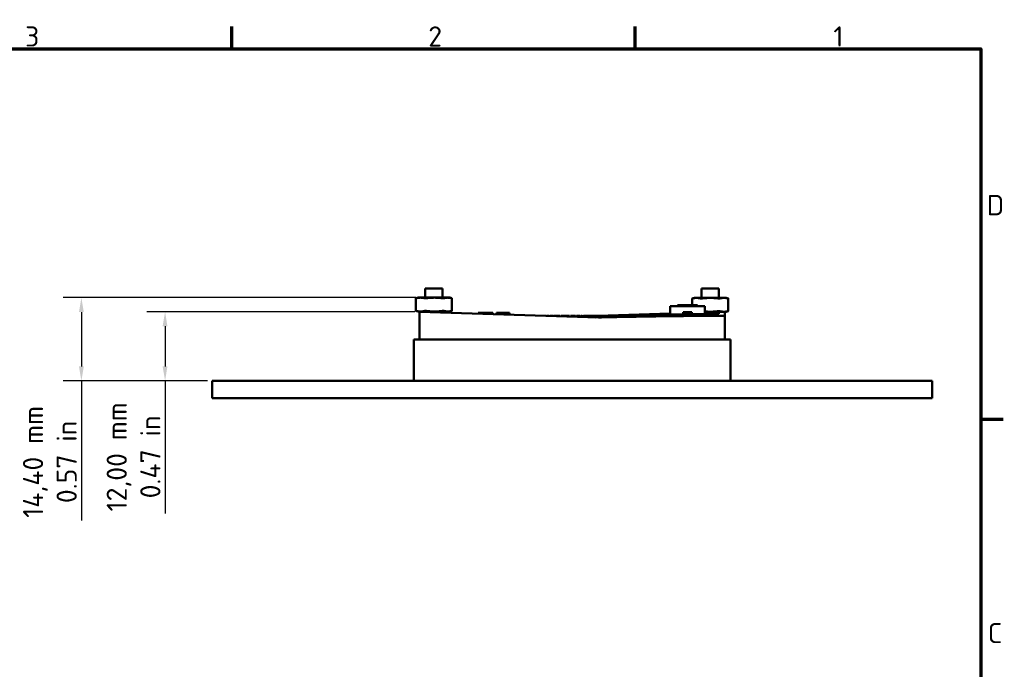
# Model space of a CAD drawing. Header units: millimetres. Extents: x 0 to 420, y 0 to 297.
# Tile 8 of 8: x 243 to 414, y 179 to 292. Entities that reach past the tile are written whole.
import ezdxf

# ---------------------------------------------------------------- set-up
doc = ezdxf.new("R2010")
doc.units = ezdxf.units.MM
for name, color, linetype, lineweight in [('Bemaßung (ISO)', 7, 'Continuous', 25), ('Rahmen (ISO)', 7, 'Continuous', 70), ('Sichtbar (ISO)', 7, 'Continuous', 50)]:
    doc.layers.add(name, color=color, linetype=linetype, lineweight=lineweight)
doc.styles.add('Notiztext (DIN)', font='isocpeur.ttf')
doc.dimstyles.new('Standard (DIN)', dxfattribs={"dimtxt": 3.5, "dimasz": 2.5, "dimexe": 3.175, "dimexo": 0.8, "dimgap": 0.8, "dimtad": 1, "dimrnd": 1e-08, "dimzin": 0, "dimtxsty": 'Notiztext (DIN)', "dimcen": 0.09, "dimdle": 10, "dimclrd": 256, "dimclre": 256, "dimclrt": 256, "dimadec": 0, "dimazin": 0, "dimtfac": 1, "dimtmove": 0, "dimatfit": 3, "dimfxl": 1, "dimtolj": 1, "dimtzin": 0, "dimlwd": -1, "dimlwe": -1, "dimarcsym": 0})

# ---------------------------------------------------------------- blocks, each defined once
blk = doc.blocks.new('Ränder Vorgaberahmen')
at = {"layer": 'Rahmen (ISO)'}
for p, q in [((280, 287), (280, 290.9)), ((350, 287), (350, 290.9)), ((410, 222.75), (413.9, 222.75))]:
    blk.add_line(p, q, dxfattribs=at)
at = {"layer": 'Rahmen (ISO)', "flags": 128}
blk.add_lwpolyline([(10, 10), (10, 287), (410, 287), (410, 10), (10, 10)], dxfattribs=at)
at = {"layer": 'Rahmen (ISO)', "char_height": 3.5, "attachment_point": 7, "style": 'Notiztext (DIN)'}
for s, insert in [('3', (244.08, 287.4)), ('2', (314.08, 287.4)), ('1', (384.42, 287.4)), ('D', (411.05, 258.13)), ('C', (411.23, 183.88))]:
    blk.add_mtext(s, dxfattribs=dict(at, insert=insert))
blk = doc.blocks.new('*D16')
at = {"layer": 'Bemaßung (ISO)', "transparency": 16777216}
for p, q in [((311.92, 243.83), (250.67, 243.83)), ((253.85, 241.33), (253.85, 231.89)), ((275.75, 229.39), (250.67, 229.39)), ((253.85, 229.39), (253.85, 205.16))]:
    blk.add_line(p, q, dxfattribs=at)
for points in [[(253.43, 241.33), (254.27, 241.33), (253.85, 243.83)], [(253.43, 231.89), (254.27, 231.89), (253.85, 229.39)]]:
    blk.add_solid(points, dxfattribs=at)
at = {"layer": 'Defpoints', "color": 0, "transparency": 16777216}
for p in [(253.85, 243.83), (312.72, 243.83), (276.55, 229.39)]:
    blk.add_point(p, dxfattribs=at)
at = {"layer": 'Bemaßung (ISO)', "transparency": 16777216, "insert": (243.71, 215.33), "char_height": 3.5, "attachment_point": 2, "rotation": 90, "style": 'Notiztext (DIN)'}
blk.add_mtext('\\A1;\\fISOCPEUR|b0|i0;\\H3.5000;14,40 mm\\P\\fISOCPEUR|b0|i0;\\H3.5000;0.57 in', dxfattribs=at)
blk = doc.blocks.new('*D17')
at = {"layer": 'Bemaßung (ISO)', "transparency": 16777216}
for p, q in [((311.75, 241.38), (265.2, 241.38)), ((268.38, 238.88), (268.38, 231.89)), ((275.75, 229.39), (265.2, 229.39)), ((268.38, 229.39), (268.38, 206.39))]:
    blk.add_line(p, q, dxfattribs=at)
for points in [[(267.96, 238.88), (268.79, 238.88), (268.38, 241.38)], [(267.96, 231.89), (268.79, 231.89), (268.38, 229.39)]]:
    blk.add_solid(points, dxfattribs=at)
at = {"layer": 'Defpoints', "color": 0, "transparency": 16777216}
for p in [(268.38, 241.38), (312.55, 241.38), (276.55, 229.39)]:
    blk.add_point(p, dxfattribs=at)
at = {"layer": 'Bemaßung (ISO)', "transparency": 16777216, "insert": (258.24, 216.2), "char_height": 3.5, "attachment_point": 2, "rotation": 90, "style": 'Notiztext (DIN)'}
blk.add_mtext('\\A1;\\fISOCPEUR|b0|i0;\\H3.5000;12,00 mm\\P\\fISOCPEUR|b0|i0;\\H3.5000;0.47 in', dxfattribs=at)

msp = doc.modelspace()

# ---------------------------------------------------------------- linework, layer by layer
at = {"layer": 'Sichtbar (ISO)'}
for p, q in [((316.5493, 245.3898), (313.5493, 245.3898)), ((313.5493, 243.8276), (313.5493, 245.3898)), ((316.5493, 243.8276), (316.5493, 245.3898)), ((364.5493, 245.3898), (361.5493, 245.3898)), ((361.5493, 243.7863), (361.5493, 245.3898)), ((364.5493, 243.7863), (364.5493, 245.3898)), ((311.9224, 243.7261), (311.9224, 241.5292)), ((312.2993, 243.8276), (311.943, 243.7322)), ((312.7227, 243.8276), (312.2993, 243.8276)), ((315.1556, 243.8276), (312.7227, 243.8276)), ((317.4822, 243.8276), (315.1556, 243.8276)), ((317.7993, 243.8276), (317.4822, 243.8276)), ((317.7993, 243.8276), (318.1555, 243.7322)), ((318.1762, 243.7261), (318.1762, 241.5292)), ((359.9203, 243.6847), (359.9203, 242.4998)), ((360.2993, 243.7863), (359.9205, 243.6848)), ((360.6619, 243.7863), (360.2993, 243.7863)), ((363.0376, 243.7863), (360.6619, 243.7863)), ((365.425, 243.7863), (363.0376, 243.7863)), ((365.7993, 243.7863), (365.425, 243.7863)), ((365.7993, 243.7863), (366.178, 243.6848)), ((366.1783, 243.6847), (366.1783, 241.4879)), ((312.2993, 241.4276), (311.943, 241.5231)), ((312.7227, 241.4276), (312.2993, 241.4276)), ((312.5493, 241.3798), (343.6153, 240.3936)), ((312.5493, 241.3798), (312.5493, 236.5898)), ((315.1556, 241.4276), (312.7227, 241.4276)), ((313.5493, 241.3481), (313.5493, 241.4276)), ((317.4822, 241.4276), (315.1556, 241.4276)), ((316.5493, 241.2528), (316.5493, 241.4276)), ((317.7993, 241.4276), (317.4822, 241.4276)), ((317.7993, 241.4276), (318.1555, 241.5231)), ((322.746, 241.1798), (323.0807, 241.1798)), ((322.746, 241.0561), (322.746, 241.1798)), ((323.0807, 241.1798), (324.011, 241.1798)), ((324.011, 241.1798), (324.9441, 241.1798)), ((324.9441, 241.1798), (325.2788, 241.1798)), ((325.2788, 240.9757), (325.2788, 241.1798)), ((325.9453, 241.1798), (326.4105, 241.1798)), ((325.9453, 240.9545), (325.9453, 241.1798)), ((326.4105, 241.1798), (326.8047, 241.1798)), ((326.4105, 240.9398), (326.4105, 241.1798)), ((326.8047, 241.1798), (327.8513, 241.1798)), ((327.8513, 241.1798), (328.1576, 241.1798)), ((328.1576, 240.8843), (328.1576, 241.1798)), ((356.0993, 241.0798), (343.4993, 240.6798)), ((356.0993, 240.8924), (356.0993, 242.3698)), ((356.0993, 242.3698), (357.3493, 242.3698)), ((357.3493, 242.4998), (360.8493, 242.4998)), ((357.3493, 242.3698), (357.3493, 242.4998)), ((357.3493, 242.3698), (360.8493, 242.3698)), ((358.3493, 241.3198), (358.3493, 240.9329)), ((359.8493, 241.3198), (358.3493, 241.3198)), ((359.8493, 241.2598), (358.3493, 241.2598)), ((359.8493, 241.1598), (358.3493, 241.1598)), ((359.8493, 240.9552), (359.8493, 241.3198)), ((360.8493, 242.3698), (360.8493, 242.4998)), ((360.8493, 242.3698), (362.0993, 242.3698)), ((362.0993, 240.9804), (362.0993, 242.3698)), ((363.0376, 241.3863), (362.0993, 241.3863)), ((365.425, 241.3863), (363.0376, 241.3863)), ((364.5493, 241.2738), (364.5493, 241.3863)), ((365.5493, 241.3798), (364.5493, 241.3481)), ((365.7993, 241.3863), (365.425, 241.3863)), ((365.5493, 240.6814), (365.5493, 241.3798)), ((365.7993, 241.3863), (366.178, 241.4878)), ((334.5993, 240.6798), (334.838, 240.6798)), ((334.838, 240.6722), (334.838, 240.6798)), ((334.838, 240.6798), (335.0276, 240.6798)), ((335.0276, 240.6662), (335.0276, 240.6798)), ((335.1869, 240.6798), (335.3145, 240.6798)), ((335.1869, 240.6612), (335.1869, 240.6798)), ((335.3145, 240.6571), (335.3145, 240.6798)), ((335.3145, 240.6798), (335.6427, 240.6798)), ((335.6427, 240.6798), (335.853, 240.6798)), ((335.853, 240.64), (335.853, 240.6798)), ((335.9126, 240.6798), (336.4158, 240.6798)), ((335.9126, 240.6381), (335.9126, 240.6798)), ((336.4158, 240.6798), (336.9178, 240.6798)), ((336.9178, 240.6062), (336.9178, 240.6798)), ((337.1123, 240.6798), (337.3019, 240.6798)), ((337.1123, 240.6), (337.1123, 240.6798)), ((337.3019, 240.6798), (337.5609, 240.6798)), ((337.3019, 240.594), (337.3019, 240.6798)), ((337.5609, 240.6798), (337.7189, 240.6798)), ((337.7189, 240.6798), (337.7505, 240.6798)), ((337.7189, 240.5808), (337.7189, 240.6798)), ((337.7505, 240.6798), (337.9401, 240.6798)), ((337.7505, 240.5798), (337.7505, 240.6798)), ((337.9401, 240.6798), (338.199, 240.6798)), ((337.9401, 240.5738), (337.9401, 240.6798)), ((338.199, 240.6798), (338.3571, 240.6798)), ((338.3571, 240.6798), (338.3887, 240.6798)), ((338.3571, 240.5605), (338.3571, 240.6798)), ((338.3887, 240.6798), (338.5783, 240.6798)), ((338.3887, 240.5595), (338.3887, 240.6798)), ((338.5783, 240.5535), (338.5783, 240.6798)), ((338.7643, 240.6798), (338.8639, 240.6798)), ((338.7643, 240.5476), (338.7643, 240.6798)), ((338.8639, 240.6798), (339.1058, 240.6798)), ((339.1058, 240.6798), (339.3344, 240.6798)), ((339.3344, 240.5295), (339.3344, 240.6798)), ((339.3344, 240.6798), (339.4717, 240.6798)), ((339.4717, 240.6798), (339.6614, 240.6798)), ((339.4717, 240.5251), (339.4717, 240.6798)), ((339.6614, 240.5191), (339.6614, 240.6798)), ((339.8121, 240.5628), (339.6614, 240.558)), ((339.8121, 240.6798), (339.9397, 240.6798)), ((339.8121, 240.5143), (339.8121, 240.6798)), ((339.9397, 240.5103), (339.9397, 240.6798)), ((339.9397, 240.6798), (340.2679, 240.6798)), ((340.2679, 240.6798), (340.4782, 240.6798)), ((340.4782, 240.4932), (340.4782, 240.6798)), ((340.6095, 240.5881), (340.4782, 240.5839)), ((340.6095, 240.489), (340.6095, 240.6798)), ((340.6095, 240.6798), (340.6216, 240.6798)), ((340.6216, 240.4886), (340.6216, 240.6798)), ((340.6216, 240.6798), (340.8113, 240.6798)), ((340.8113, 240.4826), (340.8113, 240.6798)), ((340.8113, 240.6798), (340.8246, 240.6798)), ((340.8246, 240.4822), (340.8246, 240.6798)), ((341.0094, 240.6008), (340.8246, 240.5949)), ((341.0094, 240.6798), (341.5126, 240.6798)), ((341.0094, 240.4763), (341.0094, 240.6798)), ((341.5126, 240.6798), (342.0147, 240.6798)), ((342.0147, 240.4444), (342.0147, 240.6798)), ((342.0147, 240.6798), (342.1571, 240.6798)), ((342.1571, 240.6798), (342.2092, 240.6798)), ((342.2092, 240.6798), (342.3988, 240.6798)), ((342.2092, 240.4382), (342.2092, 240.6798)), ((342.3988, 240.6798), (342.6905, 240.6798)), ((342.3988, 240.4322), (342.3988, 240.6798)), ((342.6905, 240.6798), (342.8668, 240.6798)), ((342.8668, 240.6798), (342.9032, 240.6798)), ((342.9032, 240.4162), (342.9032, 240.6798)), ((342.9032, 240.6798), (343.0929, 240.6798)), ((343.0929, 240.4145), (343.0929, 240.6798)), ((343.0929, 240.6798), (343.4747, 240.6798)), ((343.4747, 240.6031), (343.4747, 240.6798)), ((343.4747, 240.6798), (343.7697, 240.6798)), ((343.7697, 240.6116), (343.7697, 240.6798)), ((343.7697, 240.6798), (343.9328, 240.6798)), ((343.9328, 240.6798), (344.1285, 240.6798)), ((343.9328, 240.4341), (343.9328, 240.6798)), ((344.1285, 240.6798), (344.6464, 240.6798)), ((344.6464, 240.6798), (344.9235, 240.6798)), ((344.9235, 240.6798), (345.1447, 240.6798)), ((345.1447, 240.4616), (345.1447, 240.6798)), ((345.1447, 240.6798), (345.3726, 240.6798)), ((345.3726, 240.657), (345.3726, 240.6798)), ((345.3806, 240.6798), (345.5702, 240.6798)), ((345.3806, 240.4669), (345.3806, 240.6798)), ((345.5702, 240.6798), (345.8291, 240.6798)), ((345.5702, 240.4711), (345.5702, 240.6798)), ((345.8291, 240.6798), (345.9871, 240.6798)), ((345.9871, 240.6798), (346.0187, 240.6798)), ((345.9871, 240.4803), (345.9871, 240.6798)), ((346.0187, 240.6798), (346.2084, 240.6798)), ((346.0187, 240.481), (346.0187, 240.6798)), ((346.2084, 240.6798), (346.4673, 240.6798)), ((346.2084, 240.4851), (346.2084, 240.6798)), ((346.4673, 240.6798), (346.6253, 240.6798)), ((346.6253, 240.6798), (346.6569, 240.6798)), ((346.6253, 240.4941), (346.6253, 240.6798)), ((346.6569, 240.6798), (346.8465, 240.6798)), ((346.6569, 240.4948), (346.6569, 240.6798)), ((346.8465, 240.4989), (346.8465, 240.6798)), ((347.1127, 240.6798), (347.2902, 240.6798)), ((347.1127, 240.5046), (347.1127, 240.6798)), ((347.2902, 240.6798), (347.3024, 240.6798)), ((347.2902, 240.5083), (347.2902, 240.6798)), ((347.3024, 240.6798), (347.5868, 240.6798)), ((347.3024, 240.5086), (347.3024, 240.6798)), ((347.5868, 240.6798), (348.056, 240.6798)), ((348.056, 240.5243), (348.056, 240.6798)), ((348.2675, 240.6798), (348.4669, 240.6798)), ((348.2675, 240.5286), (348.2675, 240.6798)), ((348.4669, 240.6798), (349.1573, 240.6798)), ((348.4669, 240.5327), (348.4669, 240.6798)), ((349.1573, 240.5466), (349.1573, 240.6798)), ((349.1573, 240.6798), (349.3567, 240.6798)), ((349.3567, 240.5505), (349.3567, 240.6798)), ((352.7993, 240.9094), (352.7993, 240.8741)), ((354.0493, 240.7283), (354.0493, 240.6474)), ((365.5493, 240.6814), (365.5493, 236.5898)), ((311.5493, 229.3898), (311.5493, 236.5898)), ((366.5493, 236.5898), (311.5493, 236.5898)), ((366.5493, 229.3898), (366.5493, 236.5898)), ((276.5493, 229.3898), (401.5493, 229.3898)), ((276.5493, 226.3898), (276.5493, 229.3898)), ((401.5493, 226.3898), (401.5493, 229.3898)), ((276.5493, 226.3898), (401.5493, 226.3898))]:
    msp.add_line(p, q, dxfattribs=at)
for points, knots in [([(311.9686, 243.7359), (311.9631, 243.7346), (311.9581, 243.7335), (311.9346, 243.7282), (311.9242, 243.7261), (311.9211, 243.7261), (311.9278, 243.7281), (311.943, 243.7322)], [0.0341242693, 0.0341242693, 0.0341242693, 0.0341242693, 0.0370628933, 0.0370628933, 0.0492527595, 0.0492527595, 0.0611872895, 0.0611872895, 0.0611872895, 0.0611872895]), ([(313.7422, 243.7359), (313.7319, 243.7346), (313.7217, 243.7335), (313.6688, 243.7282), (313.6267, 243.7261), (313.5548, 243.7261), (313.5208, 243.7282), (313.4881, 243.7335), (313.4822, 243.7346), (313.4768, 243.7359)], [0.0341242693, 0.0341242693, 0.0341242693, 0.0341242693, 0.0370628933, 0.0370628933, 0.0492527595, 0.0492527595, 0.0614426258, 0.0614426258, 0.0643812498, 0.0643812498, 0.0643812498, 0.0643812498]), ([(316.8229, 243.7359), (316.8181, 243.7346), (316.8129, 243.7335), (316.7835, 243.7282), (316.7518, 243.7261), (316.683, 243.7261), (316.642, 243.7282), (316.5896, 243.7335), (316.5793, 243.7346), (316.5691, 243.7359)], [0.0341242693, 0.0341242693, 0.0341242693, 0.0341242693, 0.0370628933, 0.0370628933, 0.0492527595, 0.0492527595, 0.0614426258, 0.0614426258, 0.0643812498, 0.0643812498, 0.0643812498, 0.0643812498]), ([(318.1762, 243.7261), (318.1761, 243.7265), (318.1689, 243.7286), (318.1507, 243.7335), (318.1464, 243.7346), (318.1416, 243.7359)], [0.0504070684, 0.0504070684, 0.0504070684, 0.0504070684, 0.0614426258, 0.0614426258, 0.0643812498, 0.0643812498, 0.0643812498, 0.0643812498]), ([(359.9598, 243.6945), (359.9548, 243.6933), (359.9501, 243.6921), (359.9289, 243.6869), (359.9203, 243.6848), (359.9203, 243.6847)], [0.0341242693, 0.0341242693, 0.0341242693, 0.0341242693, 0.0370628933, 0.0370628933, 0.0491253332, 0.0491253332, 0.0491253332, 0.0491253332]), ([(361.6231, 243.6945), (361.6129, 243.6933), (361.6026, 243.6921), (361.5499, 243.6869), (361.5084, 243.6847), (361.4382, 243.6847), (361.4054, 243.6869), (361.3746, 243.6921), (361.369, 243.6933), (361.3639, 243.6945)], [0.0341242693, 0.0341242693, 0.0341242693, 0.0341242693, 0.0370628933, 0.0370628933, 0.0492527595, 0.0492527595, 0.0614426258, 0.0614426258, 0.0643812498, 0.0643812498, 0.0643812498, 0.0643812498]), ([(364.7125, 243.6945), (364.7074, 243.6933), (364.7017, 243.6921), (364.6705, 243.6869), (364.6375, 243.6847), (364.567, 243.6847), (364.5253, 243.6869), (364.4726, 243.6921), (364.4623, 243.6933), (364.4521, 243.6945)], [0.0341242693, 0.0341242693, 0.0341242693, 0.0341242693, 0.0370628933, 0.0370628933, 0.0492527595, 0.0492527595, 0.0614426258, 0.0614426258, 0.0643812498, 0.0643812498, 0.0643812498, 0.0643812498]), ([(366.178, 243.6848), (366.1782, 243.6848), (366.1783, 243.6847), (366.1781, 243.6847), (366.1692, 243.6869), (366.1473, 243.6921), (366.1426, 243.6933), (366.1374, 243.6945)], [0.0479306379, 0.0479306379, 0.0479306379, 0.0479306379, 0.0492527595, 0.0492527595, 0.0614426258, 0.0614426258, 0.0643812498, 0.0643812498, 0.0643812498, 0.0643812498]), ([(311.943, 241.5231), (311.9278, 241.5272), (311.9211, 241.5292), (311.9242, 241.5292), (311.9346, 241.5271), (311.9581, 241.5218), (311.9631, 241.5207), (311.9686, 241.5194)], [-0.0611872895, -0.0611872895, -0.0611872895, -0.0611872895, -0.0492527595, -0.0492527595, -0.0370628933, -0.0370628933, -0.0341242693, -0.0341242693, -0.0341242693, -0.0341242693]), ([(313.4768, 241.5194), (313.4822, 241.5207), (313.4881, 241.5218), (313.5208, 241.5271), (313.5548, 241.5292), (313.6267, 241.5292), (313.6688, 241.5271), (313.7217, 241.5218), (313.7319, 241.5207), (313.7422, 241.5194)], [-0.0643812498, -0.0643812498, -0.0643812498, -0.0643812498, -0.0614426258, -0.0614426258, -0.0492527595, -0.0492527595, -0.0370628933, -0.0370628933, -0.0341242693, -0.0341242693, -0.0341242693, -0.0341242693]), ([(316.5691, 241.5194), (316.5793, 241.5207), (316.5896, 241.5218), (316.642, 241.5271), (316.683, 241.5292), (316.7518, 241.5292), (316.7835, 241.5271), (316.8129, 241.5218), (316.8181, 241.5207), (316.8229, 241.5194)], [-0.0643812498, -0.0643812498, -0.0643812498, -0.0643812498, -0.0614426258, -0.0614426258, -0.0492527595, -0.0492527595, -0.0370628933, -0.0370628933, -0.0341242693, -0.0341242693, -0.0341242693, -0.0341242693]), ([(318.1416, 241.5194), (318.1464, 241.5207), (318.1507, 241.5218), (318.1689, 241.5267), (318.1761, 241.5288), (318.1762, 241.5291)], [-0.0643812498, -0.0643812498, -0.0643812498, -0.0643812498, -0.0614426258, -0.0614426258, -0.0504070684, -0.0504070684, -0.0504070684, -0.0504070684]), ([(364.5491, 241.3141), (364.593, 241.3121), (364.6272, 241.3097), (364.6849, 241.3036), (364.703, 241.2992), (364.6943, 241.2899), (364.6674, 241.285), (364.6257, 241.2806), (364.5442, 241.2718), (364.3899, 241.2627), (363.9747, 241.2465), (363.7137, 241.2392), (363.1782, 241.2277), (362.8823, 241.223), (362.4251, 241.2178), (362.2522, 241.2164), (362.0996, 241.2157)], [0.887238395, 0.887238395, 0.887238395, 0.887238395, 0.916752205, 0.916752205, 0.959206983, 0.959206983, 1.001661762, 1.001661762, 1.001661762, 1.084442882, 1.084442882, 1.167224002, 1.167224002, 1.249982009, 1.249982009, 1.304719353, 1.304719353, 1.304719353, 1.304719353]), ([(364.5492, 241.2179), (364.2982, 241.2164), (364.0476, 241.2142), (363.5496, 241.209), (363.3008, 241.2059), (363.0488, 241.2023)], [0, 0, 0, 0, 0.075315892, 0.075315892, 0.15085681, 0.15085681, 0.15085681, 0.15085681]), ([(364.4521, 241.4781), (364.4623, 241.4793), (364.4726, 241.4805), (364.5253, 241.4858), (364.567, 241.4879), (364.6375, 241.4879), (364.6705, 241.4858), (364.7017, 241.4805), (364.7074, 241.4793), (364.7125, 241.4781)], [-0.0643812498, -0.0643812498, -0.0643812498, -0.0643812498, -0.0614426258, -0.0614426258, -0.0492527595, -0.0492527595, -0.0370628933, -0.0370628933, -0.0341242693, -0.0341242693, -0.0341242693, -0.0341242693]), ([(364.5493, 240.9944), (364.5493, 241.0102), (364.5493, 241.026), (364.5493, 241.0786), (364.5492, 241.1257), (364.5492, 241.1586), (364.5492, 241.1867), (364.5492, 241.2024), (364.5492, 241.2179)], [-2.155016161, -2.155016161, -2.155016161, -2.155016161, -2.120608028, -2.120608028, -2.040435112, -1.980305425, -1.980305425, -1.904101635, -1.904101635, -1.904101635, -1.904101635]), ([(366.1374, 241.4781), (366.1426, 241.4793), (366.1473, 241.4805), (366.1692, 241.4858), (366.1781, 241.4879), (366.1783, 241.4879), (366.1782, 241.4878), (366.178, 241.4878)], [-0.0643812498, -0.0643812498, -0.0643812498, -0.0643812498, -0.0614426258, -0.0614426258, -0.0492527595, -0.0492527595, -0.0479306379, -0.0479306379, -0.0479306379, -0.0479306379]), ([(340.4784, 240.5215), (340.5105, 240.5219), (340.5467, 240.5224), (340.5941, 240.5233), (340.6017, 240.5234), (340.6095, 240.5235)], [-0.1320114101, -0.1320114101, -0.1320114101, -0.1320114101, -0.1159354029, -0.1159354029, -0.1129054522, -0.1129054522, -0.1129054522, -0.1129054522]), ([(340.8247, 240.5279), (340.8555, 240.5286), (340.8867, 240.5294), (340.9476, 240.5308), (340.9781, 240.5316), (341.0095, 240.5324)], [-0.0874924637, -0.0874924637, -0.0874924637, -0.0874924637, -0.0772977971, -0.0772977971, -0.0677399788, -0.0677399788, -0.0677399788, -0.0677399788]), ([(352.7993, 240.9094), (352.7992, 240.9101), (352.7967, 240.9107), (352.7754, 240.9128), (352.7337, 240.9136), (352.618, 240.9136), (352.5359, 240.9128), (352.3387, 240.9096), (352.2236, 240.9072), (352.0133, 240.9022), (351.9067, 240.8994), (351.7993, 240.8963)], [-0.506467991, -0.506467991, -0.506467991, -0.506467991, -0.494669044, -0.494669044, -0.45859822, -0.45859822, -0.422527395, -0.422527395, -0.38645657, -0.38645657, -0.356151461, -0.356151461, -0.356151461, -0.356151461]), ([(351.7993, 240.8296), (351.8845, 240.8318), (351.9716, 240.8342), (352.1893, 240.8408), (352.3152, 240.8452), (352.4178, 240.8493), (352.5125, 240.8531), (352.5995, 240.8572), (352.7285, 240.8648), (352.7705, 240.8683), (352.7954, 240.8721), (352.7991, 240.8731), (352.7993, 240.8741)], [-0.063825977, -0.063825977, -0.063825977, -0.063825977, -0.039188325, -0.039188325, 0, 0, 0, 0.036192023, 0.036192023, 0.072384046, 0.072384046, 0.086878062, 0.086878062, 0.086878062, 0.086878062]), ([(354.0493, 240.7283), (354.0492, 240.7291), (354.0463, 240.7298), (354.0297, 240.7319), (354.0058, 240.7331), (353.935, 240.7347), (353.8881, 240.7351), (353.7872, 240.7351), (353.7263, 240.7347), (353.6251, 240.7334), (353.5868, 240.7328), (353.5493, 240.7321)], [-0.2732500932, -0.2732500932, -0.2732500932, -0.2732500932, -0.2643444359, -0.2643444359, -0.2458118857, -0.2458118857, -0.2272793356, -0.2272793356, -0.2087467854, -0.2087467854, -0.1979604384, -0.1979604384, -0.1979604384, -0.1979604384]), ([(353.5493, 240.6257), (353.5928, 240.6264), (353.6358, 240.6273), (353.7374, 240.6296), (353.7997, 240.6314), (353.907, 240.6354), (353.9519, 240.6375), (354.0141, 240.6415), (354.0363, 240.6436), (354.0478, 240.6462), (354.0492, 240.6468), (354.0493, 240.6474)], [-0.1991687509, -0.1991687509, -0.1991687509, -0.1991687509, -0.1867843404, -0.1867843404, -0.1676731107, -0.1676731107, -0.1485618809, -0.1485618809, -0.1299864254, -0.1299864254, -0.1237824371, -0.1237824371, -0.1237824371, -0.1237824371]), ([(353.5497, 240.8388), (354.0498, 240.85), (354.5499, 240.8608), (355.05, 240.8713), (355.9334, 240.8896), (356.7305, 240.9049), (357.4703, 240.918), (358.2103, 240.931), (358.8926, 240.9418), (359.5369, 240.9509), (359.7206, 240.9535), (359.901, 240.9559), (360.0788, 240.9582), (360.5243, 240.9641), (360.9528, 240.9691), (361.3684, 240.9734), (361.9495, 240.9794), (362.5064, 240.9841), (363.049, 240.9876), (363.549, 240.9908), (364.0491, 240.9931), (364.5493, 240.9944)], [-2.20678281, -2.20678281, -2.20678281, -2.20678281, -2.10017913, -2.10017913, -2.10017913, -1.91188359, -1.91188359, -1.91188359, -1.72358317, -1.72358317, -1.72358317, -1.66988613, -1.66988613, -1.66988613, -1.53528275, -1.53528275, -1.53528275, -1.34708969, -1.34708969, -1.34708969, -1.17364985, -1.17364985, -1.17364985, -1.17364985]), ([(353.55, 240.9671), (353.5499, 240.9609), (353.5499, 240.9537), (353.5498, 240.9376), (353.5498, 240.9286), (353.5498, 240.8955), (353.5497, 240.8681), (353.5497, 240.8388)], [0, 0, 0, 0, 0.154365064, 0.154365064, 0.3179049, 0.3179049, 0.708764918, 0.708764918, 0.708764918, 0.708764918]), ([(356.0993, 241.0404), (355.7698, 241.0312), (355.4208, 241.0213), (355.0488, 241.0106), (354.5492, 240.9963), (354.0496, 240.9818), (353.55, 240.9671)], [-0.058755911, -0.058755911, -0.058755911, -0.058755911, -0.000009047, -0.000009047, -0.000009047, 0.078900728, 0.078900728, 0.078900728, 0.078900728])]:
    msp.add_open_spline(points, degree=3, knots=knots, dxfattribs=at)
for points, weights in [([(311.9686, 243.7359), (312.3677, 243.8276), (312.7227, 243.8276)], [1.09047139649, 1.07627639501, 1]), ([(312.7227, 243.8276), (313.0776, 243.8276), (313.4768, 243.7359)], [1, 1.07627639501, 1.09047139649]), ([(313.7422, 243.7359), (314.4903, 243.8276), (315.1556, 243.8276)], [1.09047139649, 1.07627639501, 1]), ([(315.1556, 243.8276), (315.8209, 243.8276), (316.5691, 243.7359)], [1, 1.07627639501, 1.09047139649]), ([(316.8229, 243.7359), (317.1719, 243.8276), (317.4822, 243.8276)], [1.09047139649, 1.07627639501, 1]), ([(317.4822, 243.8276), (317.7926, 243.8276), (318.1416, 243.7359)], [1, 1.07627639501, 1.09047139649]), ([(359.9598, 243.6945), (360.3314, 243.7863), (360.6619, 243.7863)], [1.09047139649, 1.07627639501, 1]), ([(360.6619, 243.7863), (360.9923, 243.7863), (361.3639, 243.6945)], [1, 1.07627639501, 1.09047139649]), ([(361.6231, 243.6945), (362.3718, 243.7863), (363.0376, 243.7863)], [1.09047139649, 1.07627639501, 1]), ([(363.0376, 243.7863), (363.7034, 243.7863), (364.4521, 243.6945)], [1, 1.07627639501, 1.09047139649]), ([(364.7125, 243.6945), (365.0896, 243.7863), (365.425, 243.7863)], [1.09047139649, 1.07627639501, 1]), ([(365.425, 243.7863), (365.7603, 243.7863), (366.1374, 243.6945)], [1, 1.07627639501, 1.09047139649]), ([(312.7227, 241.4276), (312.3677, 241.4276), (311.9686, 241.5194)], [1, 1.07627639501, 1.09047139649]), ([(313.4768, 241.5194), (313.0776, 241.4276), (312.7227, 241.4276)], [1.09047139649, 1.07627639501, 1]), ([(315.1556, 241.4276), (314.4903, 241.4276), (313.7422, 241.5194)], [1, 1.07627639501, 1.09047139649]), ([(316.5691, 241.5194), (315.8209, 241.4276), (315.1556, 241.4276)], [1.09047139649, 1.07627639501, 1]), ([(317.4822, 241.4276), (317.1719, 241.4276), (316.8229, 241.5194)], [1, 1.07627639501, 1.09047139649]), ([(318.1416, 241.5194), (317.7926, 241.4276), (317.4822, 241.4276)], [1.09047139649, 1.07627639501, 1]), ([(363.0376, 241.3863), (362.5813, 241.3863), (362.0993, 241.428)], [1, 1.0510444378, 1.0742867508]), ([(364.4521, 241.4781), (363.7034, 241.3863), (363.0376, 241.3863)], [1.09047139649, 1.07627639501, 1]), ([(365.425, 241.3863), (365.0896, 241.3863), (364.7125, 241.4781)], [1, 1.07627639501, 1.09047139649]), ([(366.1374, 241.4781), (365.7603, 241.3863), (365.425, 241.3863)], [1.09047139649, 1.07627639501, 1]), ([(342.2092, 240.5667), (342.1123, 240.5639), (342.0147, 240.5611)], [1.04843693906, 1.04588303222, 1.04332041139]), ([(342.0147, 240.4674), (342.1122, 240.4699), (342.2092, 240.4724)], [1.14224190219, 1.14426134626, 1.14627116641]), ([(353.5493, 240.6257), (348.9336, 240.5517), (343.0139, 240.4127)], [1.30433588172, 1.23904988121, 1.13258978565]), ([(343.9328, 240.6162), (343.5194, 240.6044), (343.0929, 240.5922)], [1.09570813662, 1.0840674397, 1.07223350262]), ([(343.0929, 240.4952), (343.518, 240.506), (343.9328, 240.5165)], [1.164794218, 1.17385809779, 1.18271720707]), ([(343.6153, 240.3936), (356.4559, 240.6814), (365.5493, 240.6814)], [1.52063590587, 1.83395732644, 1.83395732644]), ([(344.4946, 240.6798), (348.815, 240.8108), (351.7993, 240.8963)], [1.14110923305, 1.3334549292, 1.49839893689]), ([(345.3806, 240.6572), (345.2632, 240.6539), (345.1447, 240.6506)], [1.13821198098, 1.13466945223, 1.1311078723]), ([(345.1447, 240.5468), (345.2631, 240.5497), (345.3806, 240.5526)], [1.2090893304, 1.21169763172, 1.21428687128]), ([(351.7993, 240.8296), (349.3294, 240.7674), (346.1869, 240.6798)], [1.35989890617, 1.27059754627, 1.16304901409]), ([(346.8465, 240.588), (346.9802, 240.5912), (347.1127, 240.5944)], [1.24702746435, 1.25005034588, 1.25304457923]), ([(348.056, 240.6164), (348.1621, 240.6189), (348.2675, 240.6213)], [1.27451190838, 1.27694244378, 1.27935271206]), ([(349.3567, 240.6459), (351.5838, 240.6954), (353.5493, 240.7321)], [1.30439560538, 1.35786081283, 1.40039886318])]:
    msp.add_rational_spline(points, weights, degree=2, dxfattribs=at)
for points in [[(363.0488, 241.2023), (362.742, 241.198), (362.4287, 241.1929), (362.0993, 241.187)], [(364.5492, 241.2179), (364.4777, 241.1435), (364.406, 241.0688), (364.334, 240.9938)], [(340.6096, 240.559), (340.5604, 240.5571), (340.5163, 240.5553), (340.4783, 240.5537)], [(341.0094, 240.5732), (340.947, 240.5711), (340.8846, 240.569), (340.8248, 240.5669)], [(353.55, 240.9671), (353.5925, 240.9254), (353.635, 240.8835), (353.6776, 240.8417)]]:
    msp.add_open_spline(points, degree=3, dxfattribs=at)

# ---------------------------------------------------------------- block references
msp.add_blockref('Ränder Vorgaberahmen', (0, 0))

# ---------------------------------------------------------------- dimensions: what is measured, and where the dimension line sits
at = {"layer": 'Bemaßung (ISO)'}
for base, p2, text, picture, middle in [((253.8492, 243.8276), (312.7227, 243.8276), '\\fISOCPEUR|b0|i0;\\H3.5000;<>0 mm\\P\\fISOCPEUR|b0|i0;\\H3.5000;0.57 in', '*D16', (253.8492, 215.3273)), ((268.3765, 241.3798), (312.5493, 241.3798), '\\fISOCPEUR|b0|i0;\\H3.5000;<>0 mm\\P\\fISOCPEUR|b0|i0;\\H3.5000;0.47 in', '*D17', (268.3765, 216.2023))]:
    dim = msp.add_linear_dim(base=base, p1=(276.5493, 229.3898), p2=p2, angle=270, text=text, dimstyle='Standard (DIN)', override={"dimgap": 0.8, "dimdec": 1, "dimtol": 0, "dimlim": 0, "dimtp": 0, "dimtm": 0, "dimtdec": 2, "dimtofl": 0, "dimatfit": 2, "dimtvp": -0.25}, dxfattribs=at)
    dim.commit()
    dim.dimension.update_dxf_attribs({"geometry": picture, "text_midpoint": middle, "dimtype": 160})

doc.saveas('drawing.dxf')
